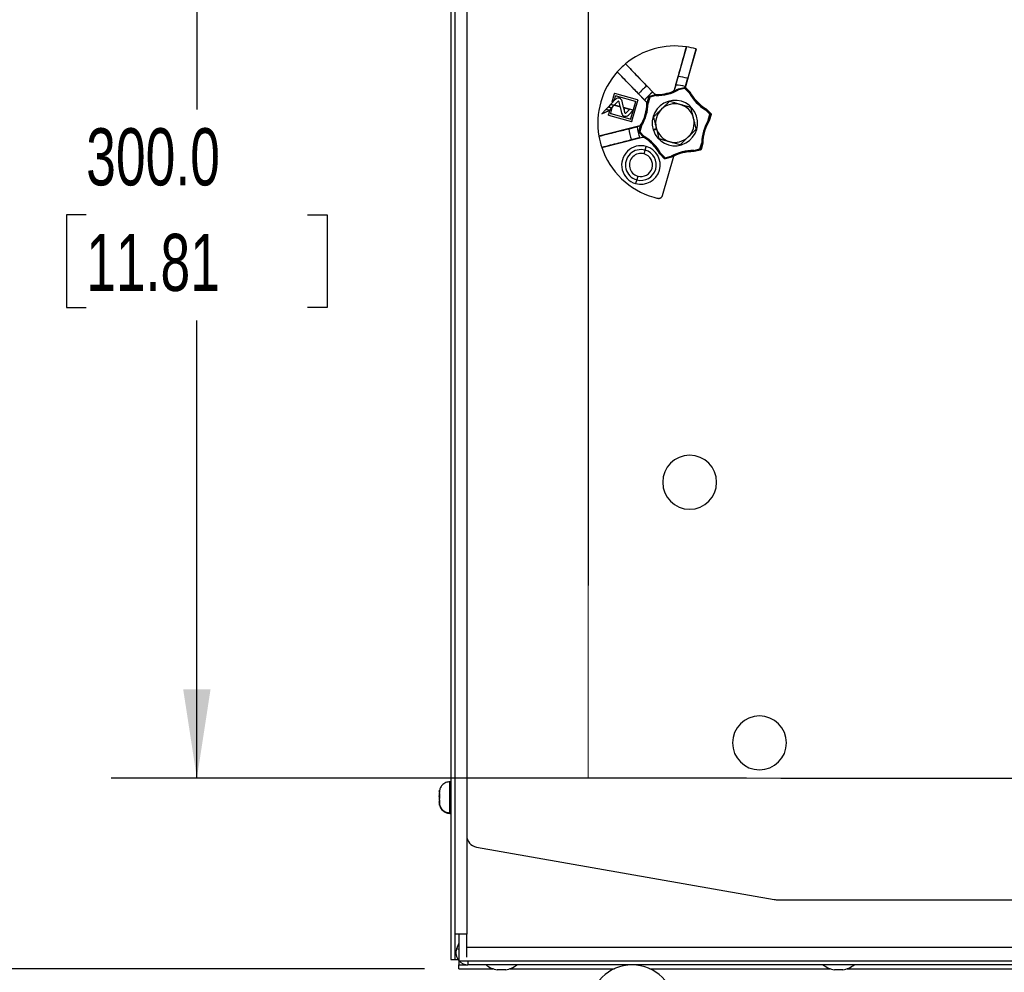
# Model space of a CAD drawing. Header units: millimetres. Extents: x 0 to 1956, y 0 to 1511.
# Tile 3 of 56: x 460 to 716, y 269 to 516. Entities that reach past the tile are written whole.
import ezdxf

# ---------------------------------------------------------------- set-up
doc = ezdxf.new("R2010")
doc.units = ezdxf.units.MM
doc.header["$LTSCALE"] = 7
doc.layers.add('DIMENSIONS', color=140, linetype='Continuous', lineweight=25)
doc.styles.add('SLDTEXTSTYLE0', font='TXT', dxfattribs={"width": 0.7})
doc.dimstyles.new('SLDDIMSTYLE0', dxfattribs={"dimtxt": 15.106055, "dimasz": 23.114, "dimexe": 0, "dimexo": 0.0625, "dimgap": 3.776514, "dimtad": 0, "dimtih": 1, "dimtoh": 1, "dimdec": 1, "dimrnd": 1e-09, "dimzin": 4, "dimdsep": 46, "dimtxsty": 'SLDTEXTSTYLE0', "dimsah": 1, "dimcen": 0.09, "dimadec": 0, "dimazin": 1, "dimtfac": 1, "dimtdec": 1, "dimtofl": 0, "dimtmove": 0, "dimatfit": 3, "dimfxl": 0, "dimfrac": 2, "dimtolj": 1, "dimtzin": 12, "dimarcsym": 0})
doc.dimstyles.new('SLDDIMSTYLE1', dxfattribs={"dimtxt": 15.106055, "dimasz": 23.114, "dimexe": 0, "dimexo": 0.0625, "dimgap": 3.776514, "dimtad": 0, "dimtih": 1, "dimtoh": 1, "dimdec": 1, "dimrnd": 1e-09, "dimzin": 12, "dimdsep": 46, "dimtxsty": 'SLDTEXTSTYLE0', "dimsah": 1, "dimcen": 0.09, "dimadec": 0, "dimazin": 3, "dimtfac": 1, "dimtdec": 1, "dimtofl": 0, "dimtmove": 0, "dimatfit": 3, "dimfxl": 0, "dimfrac": 2, "dimtolj": 1, "dimtzin": 12, "dimarcsym": 0})
doc.dimstyles.new('SLDDIMSTYLE2', dxfattribs={"dimtxt": 15.106055, "dimasz": 23.114, "dimexe": 0, "dimexo": 0.0625, "dimgap": 3.776514, "dimtad": 0, "dimtih": 1, "dimtoh": 1, "dimdec": 1, "dimrnd": 1e-09, "dimzin": 4, "dimdsep": 46, "dimtxsty": 'SLDTEXTSTYLE0', "dimsah": 1, "dimcen": 0.09, "dimadec": 0, "dimazin": 1, "dimtfac": 1, "dimtdec": 1, "dimtmove": 0, "dimatfit": 0, "dimfxl": 0, "dimfrac": 2, "dimtolj": 1, "dimtzin": 12, "dimarcsym": 0})

# ---------------------------------------------------------------- blocks, each defined once
blk = doc.blocks.new('_D_3')
at = {"layer": 'DIMENSIONS'}
for p, q in [((648.78, 618.88), (483.91, 618.88)), ((506.14, 618.88), (506.14, 492.44)), ((477.41, 465.05), (472.34, 465.05)), ((472.34, 465.05), (472.34, 441.04)), ((534.87, 465.05), (539.94, 465.05)), ((539.94, 465.05), (539.94, 441.04)), ((472.34, 441.04), (477.41, 441.04)), ((539.94, 441.04), (534.87, 441.04)), ((506.14, 318.88), (506.14, 437.66)), ((648.78, 318.88), (483.91, 318.88))]:
    blk.add_line(p, q, dxfattribs=at)
for points in [[(506.14, 618.88), (502.58, 595.77), (509.69, 595.77)], [(506.14, 318.88), (509.69, 342), (502.58, 342)]]:
    blk.add_solid(points, dxfattribs=at)
at = {"layer": 'DIMENSIONS', "char_height": 14.817, "attachment_point": 1, "style": 'SLDTEXTSTYLE0'}
for s, insert in [('300.0', (477.41, 487.53)), ('11.81', (477.41, 460.14))]:
    blk.add_mtext(s, dxfattribs=dict(at, insert=insert))
blk = doc.blocks.new('_D_5')
at = {"layer": 'DIMENSIONS'}
for p, q in [((839.05, 688.18), (392.81, 688.18)), ((415.04, 688.18), (415.04, 492.44)), ((386.31, 465.05), (381.24, 465.05)), ((381.24, 465.05), (381.24, 441.04)), ((443.77, 465.05), (448.84, 465.05)), ((448.84, 465.05), (448.84, 441.04)), ((381.24, 441.04), (386.31, 441.04)), ((448.84, 441.04), (443.77, 441.04)), ((415.04, 269.48), (415.04, 437.66)), ((565.18, 269.48), (392.81, 269.48))]:
    blk.add_line(p, q, dxfattribs=at)
for points in [[(415.04, 688.18), (411.48, 665.07), (418.6, 665.07)], [(415.04, 269.48), (418.6, 292.6), (411.48, 292.6)]]:
    blk.add_solid(points, dxfattribs=at)
at = {"layer": 'DIMENSIONS', "char_height": 14.817, "attachment_point": 1, "style": 'SLDTEXTSTYLE0'}
for s, insert in [('418.7', (386.31, 487.53)), ('16.48', (386.31, 460.14))]:
    blk.add_mtext(s, dxfattribs=dict(at, insert=insert))
blk = doc.blocks.new('_D_6')
at = {"layer": 'DIMENSIONS'}
for p, q in [((415.04, 269.48), (415.04, 313.93)), ((565.18, 269.48), (392.81, 269.48)), ((610.17, 238.52), (392.81, 238.52)), ((415.04, 197.12), (415.04, 238.52)), ((320.87, 197.12), (315.8, 197.12)), ((315.8, 197.12), (315.8, 173.12)), ((365.76, 197.12), (370.84, 197.12)), ((370.84, 197.12), (370.84, 173.12)), ((393, 197.12), (415.04, 197.12)), ((315.8, 173.12), (320.87, 173.12)), ((370.84, 173.12), (365.76, 173.12))]:
    blk.add_line(p, q, dxfattribs=at)
for points in [[(415.04, 269.48), (418.6, 292.6), (411.48, 292.6)], [(415.04, 238.52), (411.48, 215.4), (418.6, 215.4)]]:
    blk.add_solid(points, dxfattribs=at)
at = {"layer": 'DIMENSIONS', "char_height": 14.817, "attachment_point": 1, "style": 'SLDTEXTSTYLE0'}
for s, insert in [('31.0', (320.87, 219.61)), ('1.22', (320.87, 192.21))]:
    blk.add_mtext(s, dxfattribs=dict(at, insert=insert))

msp = doc.modelspace()

# ---------------------------------------------------------------- linework, layer by layer
for p, q in [((572.07, 635.91), (572.07, 271.88)), ((573.07, 635.91), (573.07, 271.88)), ((576.17, 633.76), (576.17, 304)), ((607.67, 568.88), (607.67, 368.88)), ((633.17, 508.65), (629.97, 497.4)), ((632.88, 498.15), (635.71, 508.1)), ((632.88, 498.15), (635.7, 508.07)), ((635.7, 508.07), (633.52, 500.49)), ((624.95, 496.42), (617.36, 504.24)), ((615.21, 502.15), (622.79, 494.33)), ((630.38, 498.74), (629.99, 497.38)), ((632.84, 498.14), (632.91, 498.36)), ((633.47, 500.5), (632.87, 498.37)), ((614.45, 496.49), (613.83, 494.31)), ((614.45, 496.49), (613.83, 494.3)), ((614.45, 496.49), (614.45, 496.49)), ((614.56, 495.08), (614.79, 495.89)), ((614.56, 495.08), (614.79, 495.88)), ((614.57, 496.56), (614.58, 496.56)), ((620.47, 494.88), (614.57, 496.56)), ((620.47, 494.88), (614.58, 496.56)), ((614.79, 495.88), (614.79, 495.89)), ((614.91, 495.95), (619.87, 494.55)), ((614.91, 495.95), (619.86, 494.54)), ((614.91, 495.95), (614.91, 495.95)), ((622.94, 494.09), (623.4, 495.71)), ((623.01, 494.08), (623.46, 495.65)), ((623.46, 495.65), (623.4, 495.71)), ((623.65, 495.6), (623.46, 495.65)), ((623.55, 495.85), (625.19, 496.26)), ((623.55, 495.85), (623.6, 495.79)), ((623.6, 495.79), (625.19, 496.19)), ((623.65, 495.6), (623.6, 495.79)), ((625.24, 496), (623.65, 495.6)), ((624.94, 496.39), (624.43, 496.91)), ((625.24, 496), (625.19, 496.19)), ((625.24, 496), (625.24, 496.2)), ((631.14, 497.48), (631.04, 497.66)), ((631.06, 497.74), (632.7, 498.15)), ((631.09, 497.68), (632.68, 498.08)), ((631.14, 497.48), (631.09, 497.68)), ((632.73, 497.88), (631.14, 497.48)), ((632.68, 498.08), (632.7, 498.15)), ((632.73, 497.88), (632.68, 498.08)), ((632.73, 497.88), (632.87, 498.02)), ((633.87, 496.71), (632.73, 497.88)), ((632.9, 498.13), (632.87, 498.02)), ((632.87, 498.02), (634.01, 496.84)), ((632.88, 498.15), (632.88, 498.15)), ((632.9, 498.13), (634.09, 496.9)), ((633.87, 496.71), (634.01, 496.84)), ((633.87, 496.71), (634.04, 496.8)), ((613.47, 493.67), (612.95, 493.12)), ((613.47, 493.67), (612.95, 493.12)), ((612.95, 493.12), (612.95, 493.12)), ((612.95, 493.12), (613.81, 492.88)), ((612.95, 493.12), (613.81, 492.87)), ((614.32, 493.42), (613.47, 493.67)), ((613.47, 493.67), (613.47, 493.67)), ((614.33, 493.43), (613.47, 493.67)), ((614.76, 495.04), (613.56, 493.76)), ((614.76, 495.04), (613.56, 493.76)), ((613.56, 493.76), (615.99, 493.07)), ((613.56, 493.76), (613.56, 493.76)), ((613.56, 493.76), (615.99, 493.07)), ((613.81, 492.87), (614.33, 493.43)), ((613.81, 492.88), (614.32, 493.42)), ((613.83, 494.31), (614.56, 495.08)), ((613.83, 494.3), (614.56, 495.08)), ((613.83, 494.31), (613.83, 494.3)), ((614.32, 493.42), (614.33, 493.43)), ((615.34, 494.5), (614.5, 493.61)), ((615.34, 494.49), (614.5, 493.61)), ((614.5, 493.61), (615.96, 493.19)), ((614.5, 493.61), (614.5, 493.61)), ((614.5, 493.61), (615.96, 493.2)), ((614.56, 495.08), (614.56, 495.08)), ((614.76, 495.04), (614.76, 495.04)), ((615.34, 494.5), (615.34, 494.49)), ((615.54, 494.55), (615.54, 494.55)), ((615.96, 493.19), (615.69, 494.4)), ((615.69, 494.4), (615.69, 494.4)), ((615.96, 493.2), (615.69, 494.4)), ((615.79, 495.32), (615.79, 495.32)), ((615.96, 493.19), (615.96, 493.2)), ((615.99, 493.07), (616.35, 491.45)), ((615.99, 493.07), (615.99, 493.07)), ((616.85, 492.94), (616.52, 494.54)), ((616.52, 494.54), (616.52, 494.54)), ((616.85, 492.94), (616.52, 494.54)), ((619.94, 494.42), (618.66, 489.95)), ((619, 489.35), (620.54, 494.76)), ((619, 489.34), (620.54, 494.76)), ((619.93, 494.42), (619.31, 492.24)), ((619.86, 494.54), (619.87, 494.55)), ((619.94, 494.42), (619.93, 494.42)), ((620.47, 494.88), (620.47, 494.88)), ((620.54, 494.76), (620.54, 494.76)), ((622.32, 494.86), (622.82, 494.34)), ((623.2, 494.02), (623, 494.02)), ((623.2, 494.02), (623.01, 494.08)), ((623.65, 495.6), (623.2, 494.02)), ((612.25, 492.38), (611.21, 491.28)), ((611.21, 491.28), (613.11, 492.14)), ((611.22, 491.29), (611.21, 491.28)), ((612.25, 492.38), (611.22, 491.29)), ((611.22, 491.29), (613.1, 492.14)), ((613.1, 492.14), (612.25, 492.38)), ((612.25, 492.38), (612.25, 492.38)), ((613.11, 492.14), (612.25, 492.38)), ((612.86, 493.03), (612.34, 492.48)), ((612.86, 493.02), (612.34, 492.48)), ((612.34, 492.48), (613.2, 492.23)), ((612.34, 492.48), (612.34, 492.48)), ((612.34, 492.48), (613.2, 492.23)), ((612.86, 493.02), (612.86, 493.03)), ((613.72, 492.78), (612.86, 493.03)), ((613.72, 492.78), (612.86, 493.02)), ((613.19, 492.06), (612.91, 491.08)), ((613.19, 492.06), (612.91, 491.08)), ((612.91, 491.08), (612.91, 491.08)), ((612.98, 490.96), (618.88, 489.28)), ((612.98, 490.96), (612.98, 490.95)), ((612.98, 490.95), (618.88, 489.28)), ((613.1, 492.14), (613.11, 492.14)), ((613.93, 492.84), (613.19, 492.06)), ((613.92, 492.83), (613.19, 492.06)), ((613.19, 492.06), (613.19, 492.06)), ((613.2, 492.23), (613.72, 492.78)), ((613.2, 492.23), (613.72, 492.78)), ((613.2, 492.23), (613.2, 492.23)), ((613.52, 491.42), (613.93, 492.84)), ((613.52, 491.42), (613.92, 492.83)), ((613.52, 491.42), (613.52, 491.42)), ((618.54, 489.88), (613.59, 491.29)), ((613.59, 491.29), (613.59, 491.29)), ((618.54, 489.89), (613.59, 491.29)), ((613.72, 492.78), (613.72, 492.78)), ((613.81, 492.88), (613.81, 492.87)), ((613.92, 492.83), (613.93, 492.84)), ((615.99, 493.07), (616.35, 491.45)), ((616.35, 491.45), (616.35, 491.45)), ((619.31, 492.24), (616.85, 492.94)), ((616.85, 492.94), (616.85, 492.94)), ((619.31, 492.24), (616.85, 492.94)), ((618.37, 492.4), (616.87, 492.82)), ((616.87, 492.82), (617.12, 491.62)), ((616.87, 492.82), (616.88, 492.82)), ((616.88, 492.82), (617.12, 491.62)), ((618.37, 492.39), (616.88, 492.82)), ((617.53, 491.51), (618.37, 492.4)), ((617.53, 491.51), (618.37, 492.39)), ((618.11, 490.97), (619.31, 492.24)), ((618.11, 490.97), (619.31, 492.24)), ((618.11, 490.97), (618.11, 490.97)), ((618.37, 492.4), (618.37, 492.39)), ((619.31, 492.24), (618.66, 489.96)), ((619.31, 492.24), (619.31, 492.24)), ((619.31, 492.24), (619.31, 492.24)), ((619.31, 492.24), (619.31, 492.24)), ((638.1, 492.34), (638.2, 492.51)), ((638.1, 492.34), (638.24, 492.48)), ((639.24, 491.16), (638.1, 492.34)), ((638.24, 492.48), (639.39, 491.3)), ((638.3, 492.56), (639.49, 491.33)), ((638.79, 489.59), (639.24, 491.16)), ((639.44, 491.11), (638.99, 489.53)), ((639.54, 491.14), (639.07, 489.49)), ((639.24, 491.16), (639.39, 491.3)), ((639.44, 491.11), (639.24, 491.16)), ((639.39, 491.3), (639.49, 491.33)), ((639.54, 491.14), (639.44, 491.11)), ((621.03, 488.13), (610.46, 485.47)), ((618.54, 489.88), (618.54, 489.89)), ((618.66, 489.96), (618.66, 489.95)), ((618.88, 489.28), (618.88, 489.28)), ((619, 489.35), (619, 489.34)), ((621.05, 488.11), (620.35, 487.93)), ((620.82, 486.63), (621.28, 488.26)), ((620.9, 486.65), (621.35, 488.23)), ((621.54, 488.18), (621.09, 486.6)), ((621.54, 488.18), (621.35, 488.23)), ((621.54, 488.18), (621.37, 488.28)), ((638.97, 489.48), (638.79, 489.59)), ((638.99, 489.53), (638.79, 489.59)), ((620.82, 486.63), (620.9, 486.65)), ((620.95, 486.46), (620.87, 486.44)), ((622.05, 485.23), (620.87, 486.44)), ((621.09, 486.6), (620.9, 486.65)), ((620.95, 486.46), (621.09, 486.6)), ((622.09, 485.28), (620.95, 486.46)), ((621.09, 486.6), (622.23, 485.42)), ((622.09, 485.28), (622.23, 485.42)), ((622.13, 485.25), (622.23, 485.42)), ((625.38, 487.43), (624.53, 487.13)), ((624.57, 487.01), (625.41, 487.31)), ((611.19, 482.56), (621.76, 485.22)), ((621.07, 485.07), (621.77, 485.25)), ((636.68, 482.16), (637.13, 483.74)), ((637.32, 483.69), (636.88, 482.11)), ((637.42, 483.67), (636.95, 482.03)), ((637.32, 483.69), (637.13, 483.74)), ((637.33, 483.74), (637.13, 483.74)), ((622.17, 480.89), (622.45, 481.85)), ((622.45, 481.85), (622.72, 482.81)), ((627.43, 479.63), (626.24, 480.86)), ((626.29, 480.96), (626.46, 481.06)), ((626.32, 480.92), (626.46, 481.06)), ((627.46, 479.74), (626.32, 480.92)), ((626.46, 481.06), (627.61, 479.88)), ((626.97, 470.07), (629.88, 480.3)), ((635.09, 481.76), (636.68, 482.16)), ((635.09, 481.56), (635.09, 481.76)), ((635.14, 481.57), (635.09, 481.76)), ((636.73, 481.97), (635.14, 481.57)), ((636.81, 481.89), (635.15, 481.47)), ((636.73, 481.97), (636.68, 482.16)), ((636.88, 482.11), (636.68, 482.16)), ((636.81, 481.89), (636.73, 481.97)), ((636.88, 482.11), (636.95, 482.03)), ((627.43, 479.63), (627.46, 479.74)), ((627.46, 479.74), (627.61, 479.88)), ((627.55, 479.69), (627.52, 479.58)), ((627.61, 479.88), (629.2, 480.28)), ((627.65, 479.68), (627.61, 479.88)), ((629.28, 480), (627.62, 479.58)), ((627.65, 479.68), (627.62, 479.58)), ((629.25, 480.08), (627.65, 479.68)), ((629.25, 480.08), (629.2, 480.28)), ((629.29, 480.1), (629.2, 480.28)), ((620.26, 474.16), (619.99, 473.19)), ((620.53, 475.12), (620.26, 474.16)), ((572.07, 317.98), (571.77, 317.98)), ((571.77, 309.94), (571.77, 317.98)), ((657.67, 318.88), (1072.67, 318.88)), ((569.04, 315.38), (569.09, 315.38)), ((572.07, 309.94), (571.77, 309.94)), ((571.77, 309.78), (571.77, 309.94)), ((571.77, 309.78), (572.07, 309.78)), ((576.17, 304), (576.17, 278.48)), ((578.65, 301.05), (655.91, 287.43)), ((656.43, 287.38), (1073.9, 287.38)), ((576.17, 278.48), (573.07, 278.48)), ((574.07, 278.48), (574.07, 271.48)), ((576.17, 275.08), (576.17, 278.48)), ((574.07, 276.09), (573.54, 274.64)), ((574.07, 274.45), (573.54, 274.64)), ((576.17, 275.08), (1154.17, 275.08)), ((576.17, 272.43), (576.17, 275.08)), ((572.07, 271.88), (573.07, 271.88)), ((573.07, 271.88), (573.86, 271.88)), ((574.07, 271.48), (1156.27, 271.48)), ((574.07, 271.48), (574.07, 270.48)), ((576.45, 271.48), (576.45, 270.48)), ((574.07, 269.48), (574.07, 270.48)), ((574.07, 270.48), (576.45, 270.48)), ((574.07, 269.48), (582.94, 269.48)), ((1153.88, 270.48), (576.45, 270.48)), ((586.27, 269.18), (584.07, 269.18)), ((587.4, 269.48), (614.48, 269.48)), ((623.65, 269.48), (670.44, 269.48)), ((673.77, 269.18), (671.57, 269.18)), ((674.9, 269.48), (798.94, 269.48))]:
    msp.add_line(p, q)
at = {"color": 179, "linetype": 'Continuous', "lineweight": 18}
for p, q in [((607.67, 618.88), (607.67, 318.88)), ((607.67, 318.88), (1122.67, 318.88))]:
    msp.add_line(p, q, dxfattribs=at)
at = {"flags": 128}
for points in [[(624.94, 496.39), (624.94, 496.4), (624.95, 496.42)], [(625.19, 496.19), (625.19, 496.23), (625.19, 496.26)], [(625.23, 496.29), (625.24, 496.26), (625.24, 496.24), (625.24, 496.22), (625.24, 496.2)], [(625.23, 496.29), (625.23, 496.28), (625.23, 496.27)], [(629.76, 497.12), (629.74, 497.13), (629.73, 497.14)], [(629.97, 497.4), (629.98, 497.39), (629.99, 497.38)], [(631.04, 497.66), (631.02, 497.69), (631.01, 497.72)], [(631.06, 497.74), (631.08, 497.71), (631.09, 497.68)], [(634.01, 496.84), (634.06, 496.88), (634.09, 496.9)], [(634.12, 496.86), (634.09, 496.84), (634.08, 496.83), (634.06, 496.82), (634.04, 496.8)], [(622.79, 494.33), (622.81, 494.33), (622.82, 494.34)], [(623, 494.02), (622.97, 494.03), (622.95, 494.03), (622.93, 494.04), (622.91, 494.04)], [(622.93, 494.04), (622.92, 494.04), (622.91, 494.04)], [(622.94, 494.09), (622.98, 494.08), (623.01, 494.08)], [(617.12, 491.62), (617.12, 491.62), (617.12, 491.62)], [(617.53, 491.51), (617.53, 491.51), (617.53, 491.51)], [(638.2, 492.51), (638.22, 492.54), (638.24, 492.56), (638.25, 492.57), (638.26, 492.59)], [(638.3, 492.56), (638.27, 492.51), (638.24, 492.48)], [(621.05, 488.11), (621.04, 488.12), (621.03, 488.13)], [(621.28, 488.32), (621.31, 488.3), (621.33, 488.3), (621.35, 488.29), (621.37, 488.28)], [(621.28, 488.31), (621.29, 488.31), (621.3, 488.3)], [(621.35, 488.23), (621.31, 488.25), (621.28, 488.26)], [(639.05, 489.45), (639.02, 489.46), (639, 489.47), (638.99, 489.48), (638.97, 489.48)], [(638.99, 489.53), (639.04, 489.51), (639.07, 489.49)], [(621.76, 485.22), (621.77, 485.24), (621.77, 485.25)], [(622.05, 485.23), (622.07, 485.26), (622.09, 485.28)], [(622.13, 485.25), (622.11, 485.22), (622.1, 485.21), (622.08, 485.19), (622.07, 485.17)], [(622.08, 485.2), (622.07, 485.18), (622.07, 485.17)], [(637.42, 483.67), (637.37, 483.68), (637.32, 483.69)], [(637.33, 483.74), (637.36, 483.73), (637.38, 483.73), (637.4, 483.73), (637.43, 483.72)], [(626.21, 480.9), (626.24, 480.92), (626.26, 480.93), (626.27, 480.95), (626.29, 480.96)], [(626.32, 480.92), (626.28, 480.89), (626.24, 480.86)], [(635.1, 481.47), (635.1, 481.5), (635.09, 481.52), (635.09, 481.54), (635.09, 481.56)], [(635.14, 481.57), (635.15, 481.51), (635.15, 481.47)], [(629.28, 480), (629.26, 480.05), (629.25, 480.08)], [(629.29, 480.1), (629.31, 480.07), (629.31, 480.05), (629.32, 480.04), (629.33, 480.02)]]:
    msp.add_lwpolyline(points, dxfattribs=at)
for centre, radius, start, end in [((630.17, 488.88), 20, 81.3625, 129.8207), ((630.17, 488.88), 20, 74.122, 81.3625), ((630.17, 488.88), 20, 73.9221, 74.122), ((630.17, 488.88), 20, 129.8207, 138.4232), ((630.17, 488.88), 20, 138.4232, 189.8207), ((630.17, 488.88), 12.08, 74.122, 86.0569), ((630.17, 488.88), 12.08, 127.0978, 141.1461), ((630.17, 488.88), 9.86, 74.122, 88.7707), ((630.17, 488.88), 9.86, 73.8685, 74.122), ((630.17, 488.88), 12.08, 73.9001, 74.122), ((630.17, 488.88), 9.86, 125.529, 142.7149), ((623.65, 495.6), 0.2, 104.1246, 164.1193), ((625.24, 496), 0.2, 89.1258, 104.1214), ((625.42, 507.74), 11.45, 269.0644, 292.13), ((625.42, 507.74), 11.54, 269.1253, 299.1186), ((625.42, 507.74), 11.74, 269.1253, 299.1186), ((625.42, 507.74), 11.48, 292.1961, 299.1625), ((631.14, 497.48), 0.2, 104.1225, 119.1181), ((632.73, 497.88), 0.2, 44.1246, 104.1193), ((644.13, 502.42), 11.74, 209.1253, 239.1186), ((633.87, 496.71), 0.2, 29.1258, 44.1214), ((644.13, 502.42), 11.54, 209.1253, 239.1186), ((644.13, 502.42), 11.45, 209.0644, 224.122), ((615.51, 494.33), 1.03, 74.122, 136.622), ((615.51, 494.33), 1.03, 74.122, 136.622), ((615.49, 494.35), 0.209, 74.122, 136.622), ((615.49, 494.35), 0.206, 74.122, 136.622), ((615.49, 494.35), 0.209, 12.622, 74.122), ((615.49, 494.35), 0.206, 12.622, 74.122), ((615.51, 494.33), 1.03, 11.622, 74.122), ((615.51, 494.33), 1.03, 11.622, 74.122), ((611.46, 494.2), 11.45, 329.0644, 359.1795), ((611.46, 494.2), 11.54, 329.1253, 359.1186), ((611.46, 494.2), 11.74, 329.1253, 359.1186), ((623.2, 494.02), 0.2, 164.1225, 179.1181), ((630.17, 488.88), 5.9, 107.2796, 197.2796), ((630.17, 488.88), 5, 74.122, 134.122), ((630.17, 488.88), 5.9, 287.2796, 107.2796), ((630.17, 488.88), 5, 14.122, 74.122), ((644.13, 502.42), 11.45, 224.122, 239.1795), ((617.36, 491.68), 1.03, 192.622, 316.622), ((617.36, 491.68), 1.03, 192.622, 316.622), ((617.35, 491.64), 0.228, 184.541, 324.6971), ((617.35, 491.64), 0.225, 184.4999, 324.744), ((630.17, 488.88), 5, 134.122, 194.122), ((638.1, 492.34), 0.2, 44.1225, 59.1181), ((639.24, 491.16), 0.2, 344.1246, 44.1193), ((621.54, 488.18), 0.2, 149.1258, 164.1214), ((630.17, 488.88), 5, 314.122, 14.122), ((648.87, 483.56), 11.74, 149.1253, 179.1186), ((648.87, 483.56), 11.54, 149.1253, 179.1186), ((648.87, 483.56), 11.45, 149.0644, 164.122), ((638.79, 489.59), 0.2, 329.1258, 344.1214), ((630.17, 488.88), 20, 189.8207, 198.4232), ((630.17, 488.88), 12.08, 187.0978, 201.1461), ((630.17, 488.88), 9.86, 185.529, 202.7149), ((621.09, 486.6), 0.2, 164.1246, 224.1193), ((616.2, 475.34), 11.74, 29.1253, 59.1186), ((630.17, 488.88), 5.9, 198.4942, 287.2796), ((630.17, 488.88), 5, 194.122, 254.122), ((648.87, 483.56), 11.45, 164.122, 179.1795), ((621.35, 478), 5, 74.122, 254.122), ((616.2, 475.34), 11.45, 29.0644, 59.1795), ((622.23, 485.42), 0.2, 224.1225, 239.1181), ((616.2, 475.34), 11.54, 29.1253, 59.1186), ((630.17, 488.88), 5, 254.122, 314.122), ((637.13, 483.74), 0.2, 344.1225, 359.1181), ((630.17, 488.88), 20, 198.4232, 254.122), ((621.35, 478), 4, 74.122, 254.122), ((621.35, 478), 3, 74.122, 254.122), ((621.35, 478), 5, 254.122, 74.122), ((621.35, 478), 4, 254.122, 74.122), ((621.35, 478), 3, 254.122, 74.122), ((626.46, 481.06), 0.2, 209.1258, 224.1214), ((634.91, 470.02), 11.74, 89.1253, 119.1186), ((634.91, 470.02), 11.54, 89.1253, 119.1186), ((634.91, 470.02), 11.45, 116.0791, 119.1795), ((634.91, 470.02), 11.45, 104.122, 116.0791), ((634.91, 470.02), 11.45, 89.0644, 104.122), ((635.09, 481.76), 0.2, 269.1258, 284.1214), ((636.68, 482.16), 0.2, 284.1246, 344.1193), ((627.61, 479.88), 0.2, 224.1246, 254.122), ((627.61, 479.88), 0.2, 254.1219, 284.1193), ((629.2, 480.28), 0.2, 284.1225, 299.1181), ((630.17, 488.88), 20, 254.122, 257.3499), ((634, 395.69), 7, 0, 180), ((634, 395.69), 7, 180, 0), ((652.12, 328.07), 7, 0, 180), ((652.12, 328.07), 7, 180, 0), ((579.17, 304), 3, 180, 260), ((656.43, 290.38), 3, 260, 270), ((576.45, 273.58), 3.1, 160, 219.7029), ((576.45, 273.58), 3.1, 222.6423, 270), ((585.17, 275.5), 6.41, 231.4199, 260.1254), ((585.17, 275.5), 6.41, 279.8746, 308.5801), ((619.06, 259.48), 11, 360, 180), ((672.67, 275.5), 6.41, 231.4199, 260.1254), ((672.67, 275.5), 6.41, 279.8746, 308.5801)]:
    msp.add_arc(centre, radius, start, end)
for points, knots in [([(631, 500.93), (631.2, 501.65), (631.64, 503.22), (632.37, 505.8), (632.89, 507.65), (633.17, 508.65)], [0, 0, 0, 0, 0.278287, 0.61162, 1, 1, 1, 1]), ([(617.36, 504.24), (618.39, 503.17), (620.23, 501.26), (622.07, 499.35), (622.88, 498.51)], [0, 0, 0, 0, 0.561813, 1, 1, 1, 1]), ([(620.76, 496.46), (619.95, 497.29), (618.1, 499.19), (616.25, 501.09), (615.21, 502.15)], [0, 0, 0, 0, 0.438187, 1, 1, 1, 1]), ([(630.38, 498.74), (630.4, 498.83), (630.45, 498.99), (630.52, 499.24), (630.59, 499.49), (630.66, 499.73), (630.73, 499.97), (630.8, 500.22), (630.86, 500.46), (630.93, 500.69), (630.97, 500.85), (631, 500.93)], [0, 0, 0, 0, 0.11237, 0.224108, 0.335347, 0.446224, 0.556876, 0.667442, 0.778059, 0.888865, 1, 1, 1, 1]), ([(622.88, 498.51), (622.94, 498.46), (623.05, 498.34), (623.22, 498.17), (623.39, 497.99), (623.56, 497.81), (623.73, 497.63), (623.91, 497.45), (624.08, 497.27), (624.26, 497.09), (624.38, 496.97), (624.43, 496.91)], [0, 0, 0, 0, 0.111554, 0.222668, 0.333483, 0.444139, 0.554779, 0.665544, 0.776576, 0.888015, 1, 1, 1, 1]), ([(633.52, 500.49), (633.49, 500.41), (633.45, 500.26), (633.38, 500.02), (633.32, 499.79), (633.25, 499.55), (633.18, 499.32), (633.11, 499.08), (633.04, 498.84), (632.98, 498.6), (632.93, 498.44), (632.91, 498.36)], [0, 0, 0, 0, 0.111778, 0.223057, 0.333977, 0.444682, 0.555316, 0.666021, 0.776942, 0.888221, 1, 1, 1, 1]), ([(614.58, 496.56), (614.55, 496.57), (614.52, 496.56), (614.48, 496.54), (614.46, 496.51), (614.45, 496.49)], [0, 0, 0, 0, 0.5, 0.5, 1, 1, 1, 1]), ([(614.45, 496.49), (614.46, 496.52), (614.47, 496.54), (614.52, 496.57), (614.55, 496.57), (614.57, 496.56)], [0, 0, 0, 0, 0.5, 0.5, 1, 1, 1, 1]), ([(614.79, 495.89), (614.8, 495.91), (614.81, 495.93), (614.86, 495.96), (614.89, 495.96), (614.91, 495.95)], [0, 0, 0, 0, 0.5, 0.5, 1, 1, 1, 1]), ([(614.91, 495.95), (614.89, 495.96), (614.86, 495.96), (614.81, 495.93), (614.8, 495.91), (614.79, 495.88)], [0, 0, 0, 0, 0.5, 0.5, 1, 1, 1, 1]), ([(622.32, 494.86), (622.26, 494.92), (622.14, 495.04), (621.97, 495.22), (621.79, 495.4), (621.62, 495.58), (621.44, 495.76), (621.27, 495.93), (621.1, 496.11), (620.93, 496.29), (620.82, 496.4), (620.76, 496.46)], [0, 0, 0, 0, 0.111985, 0.223424, 0.334456, 0.445221, 0.555861, 0.666517, 0.777332, 0.888446, 1, 1, 1, 1]), ([(623.4, 495.71), (623.41, 495.74), (623.43, 495.78), (623.48, 495.82), (623.51, 495.84), (623.55, 495.85)], [0, 0, 0, 0, 0.5, 0.5, 1, 1, 1, 1]), ([(625.23, 496.27), (625.21, 496.27), (625.18, 496.27), (625.12, 496.28), (625.06, 496.3), (625, 496.33), (624.96, 496.37), (624.94, 496.39)], [0, 0, 0, 0, 0.166236, 0.331938, 0.500209, 0.749818, 1, 1, 1, 1]), ([(624.95, 496.42), (624.96, 496.4), (624.99, 496.38), (625.03, 496.35), (625.09, 496.32), (625.15, 496.3), (625.21, 496.3), (625.23, 496.29)], [0, 0, 0, 0, 0.166044, 0.331802, 0.500197, 0.749992, 1, 1, 1, 1]), ([(629.73, 497.14), (629.75, 497.15), (629.79, 497.16), (629.84, 497.2), (629.89, 497.25), (629.94, 497.31), (629.96, 497.37), (629.97, 497.4)], [0, 0, 0, 0, 0.165768, 0.331238, 0.500258, 0.750533, 1, 1, 1, 1]), ([(629.99, 497.38), (629.98, 497.36), (629.97, 497.32), (629.94, 497.27), (629.9, 497.21), (629.84, 497.16), (629.78, 497.13), (629.76, 497.12)], [0, 0, 0, 0, 0.1657705, 0.3312431, 0.5002576, 0.750528, 1, 1, 1, 1]), ([(619.93, 494.42), (619.94, 494.44), (619.94, 494.47), (619.91, 494.52), (619.89, 494.54), (619.86, 494.54)], [0, 0, 0, 0, 0.5, 0.5, 1, 1, 1, 1]), ([(619.87, 494.55), (619.89, 494.54), (619.91, 494.52), (619.94, 494.47), (619.94, 494.44), (619.94, 494.42)], [0, 0, 0, 0, 0.5, 0.5, 1, 1, 1, 1]), ([(620.54, 494.76), (620.55, 494.78), (620.55, 494.81), (620.52, 494.86), (620.49, 494.88), (620.47, 494.88)], [0, 0, 0, 0, 0.5, 0.5, 1, 1, 1, 1]), ([(620.47, 494.88), (620.5, 494.88), (620.52, 494.86), (620.55, 494.81), (620.55, 494.78), (620.54, 494.76)], [0, 0, 0, 0, 0.5, 0.5, 1, 1, 1, 1]), ([(622.91, 494.04), (622.91, 494.06), (622.91, 494.09), (622.9, 494.14), (622.88, 494.2), (622.85, 494.27), (622.81, 494.31), (622.79, 494.33)], [0, 0, 0, 0, 0.166044, 0.331802, 0.500197, 0.749992, 1, 1, 1, 1]), ([(622.82, 494.34), (622.83, 494.32), (622.86, 494.3), (622.89, 494.25), (622.91, 494.19), (622.93, 494.12), (622.93, 494.07), (622.93, 494.04)], [0, 0, 0, 0, 0.166198, 0.3319, 0.500209, 0.749861, 1, 1, 1, 1]), ([(628.76, 494.48), (628.67, 494.4), (628.5, 494.23), (628.24, 493.98), (627.99, 493.73), (627.7, 493.45), (627.38, 493.15), (627.03, 492.81), (626.8, 492.58), (626.69, 492.47)], [0, 0, 0, 0, 0.12912, 0.255064, 0.378521, 0.500279, 0.669226, 0.834676, 1, 1, 1, 1]), ([(631.53, 493.69), (631.46, 493.71), (631.3, 493.76), (631.07, 493.82), (630.79, 493.9), (630.48, 493.99), (630.02, 494.12), (629.44, 494.28), (628.99, 494.41), (628.76, 494.48)], [0, 0, 0, 0, 0.082925, 0.165885, 0.249328, 0.373311, 0.498519, 0.744136, 1, 1, 1, 1]), ([(634.31, 492.9), (634.19, 492.93), (633.97, 493), (633.62, 493.1), (633.28, 493.19), (632.94, 493.29), (632.59, 493.39), (632.24, 493.49), (631.89, 493.59), (631.65, 493.66), (631.53, 493.69)], [0, 0, 0, 0, 0.128585, 0.253942, 0.376752, 0.497793, 0.623814, 0.748816, 0.874802, 1, 1, 1, 1]), ([(612.98, 490.95), (612.96, 490.96), (612.93, 490.98), (612.9, 491.03), (612.9, 491.05), (612.91, 491.08)], [0, 0, 0, 0, 0.5, 0.5, 1, 1, 1, 1]), ([(612.91, 491.08), (612.91, 491.06), (612.91, 491.03), (612.93, 490.98), (612.96, 490.96), (612.98, 490.96)], [0, 0, 0, 0, 0.5, 0.5, 1, 1, 1, 1]), ([(613.59, 491.29), (613.56, 491.3), (613.54, 491.32), (613.51, 491.36), (613.51, 491.39), (613.52, 491.42)], [0, 0, 0, 0, 0.5, 0.5, 1, 1, 1, 1]), ([(613.52, 491.42), (613.51, 491.4), (613.52, 491.37), (613.54, 491.32), (613.57, 491.3), (613.59, 491.29)], [0, 0, 0, 0, 0.5, 0.5, 1, 1, 1, 1]), ([(626.69, 492.47), (626.63, 492.41), (626.51, 492.3), (626.33, 492.13), (626.13, 491.93), (625.9, 491.71), (625.55, 491.37), (625.12, 490.96), (624.79, 490.63), (624.61, 490.46)], [0, 0, 0, 0, 0.083507, 0.16699, 0.250907, 0.374974, 0.500396, 0.745107, 1, 1, 1, 1]), ([(635.02, 490.1), (635, 490.18), (634.96, 490.34), (634.9, 490.58), (634.83, 490.85), (634.75, 491.17), (634.63, 491.63), (634.48, 492.21), (634.37, 492.67), (634.31, 492.9)], [0, 0, 0, 0, 0.083507, 0.16699, 0.250907, 0.374974, 0.500396, 0.745107, 1, 1, 1, 1]), ([(639.49, 491.33), (639.52, 491.31), (639.53, 491.27), (639.55, 491.21), (639.55, 491.17), (639.54, 491.14)], [0, 0, 0, 0, 0.5, 0.5, 1, 1, 1, 1]), ([(618.54, 489.89), (618.56, 489.88), (618.59, 489.88), (618.64, 489.91), (618.66, 489.93), (618.66, 489.96)], [0, 0, 0, 0, 0.5, 0.5, 1, 1, 1, 1]), ([(618.66, 489.95), (618.66, 489.93), (618.64, 489.91), (618.59, 489.88), (618.56, 489.88), (618.54, 489.88)], [0, 0, 0, 0, 0.5, 0.5, 1, 1, 1, 1]), ([(618.88, 489.28), (618.9, 489.27), (618.93, 489.27), (618.98, 489.3), (618.99, 489.32), (619, 489.35)], [0, 0, 0, 0, 0.5, 0.5, 1, 1, 1, 1]), ([(619, 489.34), (619, 489.32), (618.98, 489.3), (618.93, 489.27), (618.9, 489.27), (618.88, 489.28)], [0, 0, 0, 0, 0.5, 0.5, 1, 1, 1, 1]), ([(621.03, 488.13), (621.05, 488.13), (621.08, 488.14), (621.13, 488.17), (621.18, 488.2), (621.24, 488.25), (621.26, 488.29), (621.28, 488.31)], [0, 0, 0, 0, 0.166266, 0.332023, 0.500197, 0.74974, 1, 1, 1, 1]), ([(621.3, 488.3), (621.29, 488.28), (621.27, 488.25), (621.24, 488.21), (621.19, 488.17), (621.13, 488.13), (621.08, 488.12), (621.05, 488.11)], [0, 0, 0, 0, 0.166236, 0.331938, 0.500209, 0.749818, 1, 1, 1, 1]), ([(624.61, 490.46), (624.64, 490.34), (624.7, 490.11), (624.79, 489.76), (624.88, 489.42), (624.97, 489.03), (625.08, 488.6), (625.2, 488.13), (625.28, 487.82), (625.32, 487.66)], [0, 0, 0, 0, 0.12912, 0.255064, 0.378521, 0.500279, 0.669226, 0.834676, 1, 1, 1, 1]), ([(635.72, 487.3), (635.69, 487.42), (635.63, 487.65), (635.54, 488), (635.46, 488.34), (635.36, 488.73), (635.25, 489.16), (635.13, 489.63), (635.05, 489.94), (635.02, 490.1)], [0, 0, 0, 0, 0.12912, 0.255064, 0.378521, 0.500279, 0.669226, 0.834676, 1, 1, 1, 1]), ([(610.46, 485.47), (611.91, 485.83), (614.48, 486.47), (617.05, 487.11), (618.18, 487.39)], [0, 0, 0, 0, 0.561813, 1, 1, 1, 1]), ([(618.18, 487.39), (618.26, 487.41), (618.42, 487.45), (618.65, 487.51), (618.89, 487.57), (619.13, 487.62), (619.37, 487.69), (619.61, 487.75), (619.86, 487.81), (620.1, 487.87), (620.27, 487.91), (620.35, 487.93)], [0, 0, 0, 0, 0.111554, 0.222668, 0.333483, 0.444139, 0.554779, 0.665544, 0.776576, 0.888015, 1, 1, 1, 1]), ([(620.87, 486.44), (620.85, 486.46), (620.83, 486.49), (620.81, 486.56), (620.81, 486.6), (620.82, 486.63)], [0, 0, 0, 0, 0.5, 0.5, 1, 1, 1, 1]), ([(625.32, 487.66), (625.34, 487.58), (625.38, 487.42), (625.44, 487.19), (625.51, 486.91), (625.59, 486.6), (625.7, 486.13), (625.85, 485.55), (625.96, 485.09), (626.02, 484.86)], [0, 0, 0, 0, 0.083507, 0.16699, 0.250907, 0.374974, 0.500396, 0.745107, 1, 1, 1, 1]), ([(633.65, 485.29), (633.71, 485.35), (633.82, 485.46), (634, 485.63), (634.2, 485.83), (634.44, 486.06), (634.78, 486.39), (635.21, 486.81), (635.55, 487.13), (635.72, 487.3)], [0, 0, 0, 0, 0.083507, 0.16699, 0.250907, 0.374974, 0.500396, 0.745107, 1, 1, 1, 1]), ([(618.9, 484.52), (617.78, 484.24), (615.21, 483.58), (612.64, 482.93), (611.19, 482.56)], [0, 0, 0, 0, 0.438187, 1, 1, 1, 1]), ([(621.07, 485.07), (620.99, 485.05), (620.82, 485.01), (620.58, 484.95), (620.33, 484.89), (620.09, 484.83), (619.85, 484.76), (619.61, 484.7), (619.37, 484.64), (619.14, 484.58), (618.98, 484.54), (618.9, 484.52)], [0, 0, 0, 0, 0.111985, 0.223424, 0.334456, 0.445221, 0.555861, 0.666517, 0.777332, 0.888446, 1, 1, 1, 1]), ([(622.07, 485.17), (622.05, 485.18), (622.02, 485.2), (621.97, 485.22), (621.91, 485.23), (621.84, 485.24), (621.79, 485.23), (621.76, 485.22)], [0, 0, 0, 0, 0.166044, 0.331802, 0.500197, 0.749992, 1, 1, 1, 1]), ([(621.77, 485.25), (621.79, 485.25), (621.82, 485.26), (621.88, 485.26), (621.94, 485.26), (622.01, 485.24), (622.06, 485.21), (622.08, 485.2)], [0, 0, 0, 0, 0.166198, 0.3319, 0.500209, 0.749861, 1, 1, 1, 1]), ([(626.02, 484.86), (626.14, 484.83), (626.37, 484.76), (626.72, 484.66), (627.06, 484.57), (627.4, 484.47), (627.75, 484.37), (628.1, 484.27), (628.45, 484.17), (628.68, 484.11), (628.8, 484.07)], [0, 0, 0, 0, 0.129574, 0.255868, 0.379582, 0.501514, 0.6267, 0.750694, 0.87563, 1, 1, 1, 1]), ([(628.8, 484.07), (628.88, 484.05), (629.03, 484), (629.27, 483.94), (629.54, 483.86), (629.86, 483.77), (630.32, 483.64), (630.89, 483.48), (631.35, 483.35), (631.58, 483.28)], [0, 0, 0, 0, 0.083454, 0.167036, 0.251206, 0.376197, 0.502241, 0.746062, 1, 1, 1, 1]), ([(631.58, 483.28), (631.66, 483.37), (631.83, 483.53), (632.09, 483.78), (632.35, 484.03), (632.63, 484.31), (632.95, 484.62), (633.3, 484.95), (633.53, 485.18), (633.65, 485.29)], [0, 0, 0, 0, 0.1291199, 0.2550638, 0.3785212, 0.5002787, 0.6692257, 0.8346762, 1, 1, 1, 1]), ([(636.95, 482.03), (636.94, 482), (636.92, 481.97), (636.87, 481.92), (636.84, 481.9), (636.81, 481.89)], [0, 0, 0, 0, 0.5, 0.5, 1, 1, 1, 1]), ([(625.79, 469.37), (625.82, 469.36), (625.88, 469.35), (625.97, 469.34), (626.07, 469.34), (626.19, 469.36), (626.35, 469.4), (626.52, 469.48), (626.67, 469.59), (626.8, 469.73), (626.91, 469.89), (626.95, 470.01), (626.97, 470.07)], [0, 0, 0, 0, 0.062773, 0.125023, 0.187317, 0.250221, 0.374944, 0.500021, 0.623971, 0.749395, 0.875151, 1, 1, 1, 1]), ([(571.77, 317.98), (571.41, 317.94), (570.66, 317.85), (569.78, 317.19), (569.22, 316.36), (569.1, 315.77), (569.04, 315.49)], [0, 0, 0, 0, 0.26773, 0.556602, 0.784654, 1, 1, 1, 1]), ([(569.04, 315.47), (569.04, 315.48), (569.04, 315.51), (569.05, 315.56), (569.06, 315.62), (569.07, 315.69), (569.08, 315.74), (569.09, 315.77)], [0, 0, 0, 0, 0.191439, 0.38456, 0.582142, 0.786586, 1, 1, 1, 1]), ([(569.09, 315.63), (569.08, 315.6), (569.07, 315.53), (569.06, 315.43), (569.05, 315.32), (569.05, 315.2), (569.04, 315.07), (569.05, 314.95), (569.05, 314.85), (569.07, 314.75), (569.08, 314.7), (569.09, 314.67)], [0, 0, 0, 0, 0.084696, 0.167429, 0.249628, 0.375215, 0.49977, 0.623965, 0.749532, 0.872581, 1, 1, 1, 1]), ([(569.09, 313.63), (569.08, 313.66), (569.07, 313.73), (569.06, 313.84), (569.05, 313.96), (569.05, 314.11), (569.04, 314.28), (569.05, 314.45), (569.05, 314.62), (569.07, 314.8), (569.08, 314.92), (569.09, 314.98)], [0, 0, 0, 0, 0.08485, 0.167614, 0.249627, 0.375231, 0.499768, 0.624012, 0.749532, 0.872779, 1, 1, 1, 1]), ([(569.1, 315.82), (569.11, 315.82), (569.11, 315.83), (569.11, 315.83), (569.11, 315.83), (569.11, 315.8), (569.11, 315.74), (569.09, 315.67), (569.09, 315.63)], [0, 0, 0, 0, 0.126553, 0.250836, 0.374972, 0.501056, 0.749674, 1, 1, 1, 1]), ([(569.09, 315.77), (569.09, 315.78), (569.1, 315.8), (569.1, 315.81), (569.1, 315.82)], [0, 0, 0, 0, 0.498667, 1, 1, 1, 1]), ([(569.09, 314.67), (569.09, 314.66), (569.1, 314.65), (569.1, 314.61), (569.11, 314.57), (569.11, 314.51), (569.11, 314.44), (569.11, 314.36), (569.11, 314.28), (569.1, 314.2), (569.09, 314.15), (569.09, 314.13)], [0, 0, 0, 0, 0.082901, 0.166253, 0.25116, 0.376837, 0.500178, 0.62346, 0.74915, 0.875665, 1, 1, 1, 1]), ([(569.09, 314.13), (569.08, 314.1), (569.07, 314.03), (569.06, 313.93), (569.05, 313.8), (569.05, 313.66), (569.04, 313.49), (569.05, 313.31), (569.05, 313.14), (569.07, 312.96), (569.08, 312.84), (569.09, 312.79)], [0, 0, 0, 0, 0.0853121, 0.1681697, 0.2496248, 0.3753431, 0.4997642, 0.6240903, 0.749529, 0.8733485, 1, 1, 1, 1]), ([(569.07, 312.35), (569.06, 312.47), (569.03, 312.79), (569.06, 312.97), (569.09, 313.09)], [0, 0, 0, 0, 0.379441, 1, 1, 1, 1]), ([(569.09, 312.38), (569.08, 312.38), (569.07, 312.38), (569.06, 312.38), (569.05, 312.37), (569.05, 312.35), (569.04, 312.33), (569.04, 312.31), (569.04, 312.3)], [0, 0, 0, 0, 0.178525, 0.350585, 0.517368, 0.680183, 0.840506, 1, 1, 1, 1]), ([(569.04, 312.3), (569.09, 312), (569.18, 311.69), (569.49, 311.11), (569.71, 310.84), (570.22, 310.39), (570.52, 310.22), (571.15, 309.99), (571.47, 309.94), (571.77, 309.94)], [0, 0, 0, 0, 0.25, 0.25, 0.5, 0.5, 0.75, 0.75, 1, 1, 1, 1]), ([(569.04, 312.3), (569.04, 312.28), (569.04, 312.26), (569.05, 312.22), (569.05, 312.16), (569.07, 312.09), (569.08, 312.03), (569.09, 311.99)], [0, 0, 0, 0, 0.165638, 0.331073, 0.499336, 0.744885, 1, 1, 1, 1]), ([(569.04, 312.27), (569.12, 311.91), (569.3, 311.16), (570.04, 310.34), (570.9, 309.86), (571.49, 309.81), (571.77, 309.78)], [0, 0, 0, 0, 0.276089, 0.567378, 0.791504, 1, 1, 1, 1]), ([(569.09, 312.79), (569.09, 312.77), (569.1, 312.73), (569.1, 312.68), (569.11, 312.62), (569.11, 312.56), (569.11, 312.49), (569.11, 312.44), (569.11, 312.4), (569.1, 312.38), (569.09, 312.38), (569.09, 312.38)], [0, 0, 0, 0, 0.083163, 0.166576, 0.251156, 0.376856, 0.500174, 0.623449, 0.749147, 0.875979, 1, 1, 1, 1]), ([(569.11, 311.93), (569.11, 311.93), (569.11, 311.93), (569.11, 311.94), (569.11, 311.96), (569.11, 312), (569.1, 312.06), (569.09, 312.1), (569.09, 312.13)], [0, 0, 0, 0, 0.046336, 0.22193, 0.397524, 0.585568, 0.786323, 1, 1, 1, 1])]:
    msp.add_open_spline(points, degree=3, knots=knots)
for points in [[(635.7, 508.07), (635.7, 508.08), (635.7, 508.09), (635.71, 508.1)], [(625.23, 496.27), (625.22, 496.27), (625.2, 496.27), (625.19, 496.26)], [(625.23, 496.29), (625.23, 496.29), (625.23, 496.29), (625.23, 496.29)], [(631.01, 497.72), (631.03, 497.73), (631.05, 497.74), (631.06, 497.74)], [(632.7, 498.15), (632.75, 498.17), (632.8, 498.16), (632.84, 498.14)], [(632.84, 498.14), (632.85, 498.14), (632.87, 498.15), (632.88, 498.15)], [(632.88, 498.15), (632.88, 498.15), (632.88, 498.15), (632.88, 498.15)], [(632.88, 498.15), (632.88, 498.14), (632.89, 498.14), (632.9, 498.13)], [(634.09, 496.9), (634.1, 496.89), (634.11, 496.87), (634.12, 496.86)], [(622.91, 494.04), (622.91, 494.04), (622.91, 494.04), (622.91, 494.04)], [(622.94, 494.09), (622.94, 494.07), (622.93, 494.06), (622.93, 494.04)], [(638.26, 492.59), (638.28, 492.58), (638.29, 492.57), (638.3, 492.56)], [(621.28, 488.31), (621.28, 488.32), (621.28, 488.32), (621.28, 488.32)], [(621.3, 488.3), (621.29, 488.29), (621.29, 488.27), (621.28, 488.26)], [(639.07, 489.49), (639.07, 489.48), (639.06, 489.46), (639.05, 489.45)], [(622.05, 485.23), (622.06, 485.22), (622.07, 485.21), (622.08, 485.2)], [(622.07, 485.17), (622.07, 485.17), (622.07, 485.17), (622.07, 485.17)], [(637.43, 483.72), (637.43, 483.71), (637.42, 483.69), (637.42, 483.67)], [(626.24, 480.86), (626.23, 480.87), (626.22, 480.89), (626.21, 480.9)], [(635.15, 481.47), (635.13, 481.47), (635.12, 481.47), (635.1, 481.47)], [(627.52, 479.58), (627.49, 479.59), (627.46, 479.61), (627.43, 479.63)], [(627.62, 479.58), (627.59, 479.57), (627.55, 479.57), (627.52, 479.58)], [(629.33, 480.02), (629.31, 480.01), (629.3, 480), (629.28, 480)]]:
    msp.add_open_spline(points, degree=3)

# ---------------------------------------------------------------- dimensions: what is measured, and where the dimension line sits
at = {"layer": 'DIMENSIONS'}
for base, p1, p2, dimstyle, picture, middle in [((415.04, 269.48), (847.94, 688.18), (574.07, 269.48), 'SLDDIMSTYLE1', '_D_5', (415.04, 465.05)), ((506.14, 318.88), (657.67, 618.88), (657.67, 318.88), 'SLDDIMSTYLE0', '_D_3', (506.14, 465.05)), ((415.04, 238.52), (574.07, 269.48), (619.06, 238.52), 'SLDDIMSTYLE2', '_D_6', (415.04, 197.12))]:
    dim = msp.add_linear_dim(base=base, p1=p1, p2=p2, angle=90, dimstyle=dimstyle, dxfattribs=at)
    dim.commit()
    dim.dimension.update_dxf_attribs({"geometry": picture, "text_midpoint": middle, "dimtype": 160})

doc.saveas('drawing.dxf')
